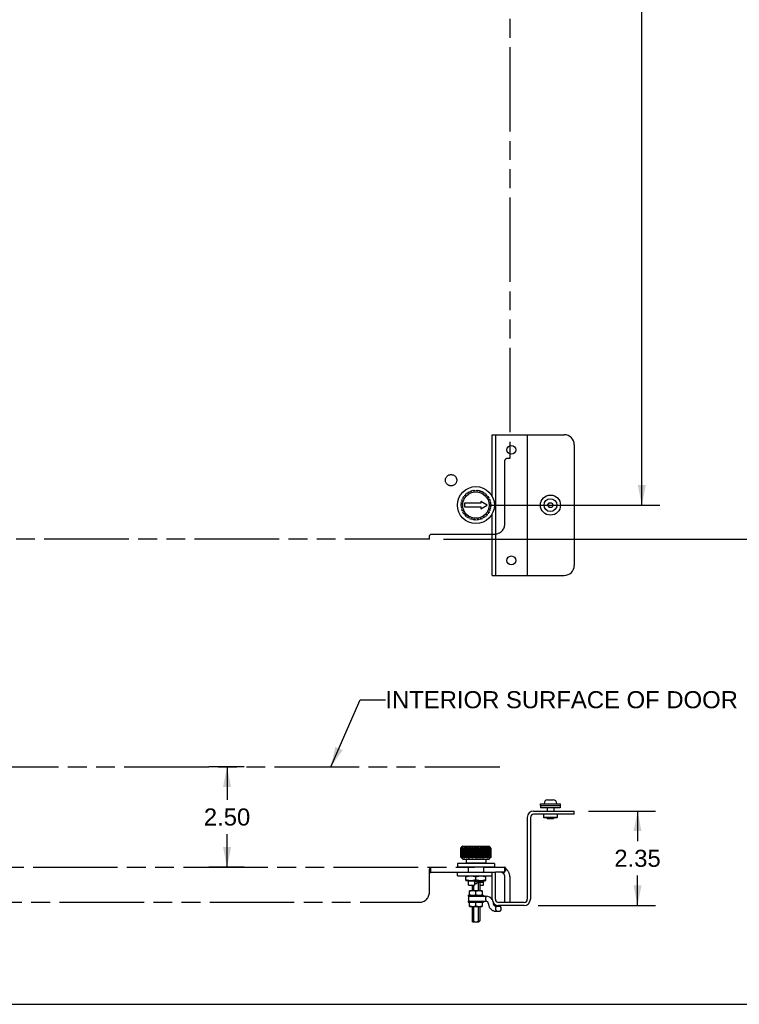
# Model space of a CAD drawing. Header units: inches. Extents: x 0 to 85, y 0 to 55.
# Tile 3 of 9: x 29.7 to 47.6, y 0 to 24.5. Entities that reach past the tile are written whole.
import ezdxf

# ---------------------------------------------------------------- set-up
doc = ezdxf.new("R2010")
doc.units = ezdxf.units.IN
doc.header["$LTSCALE"] = 4.675
doc.header["$MEASUREMENT"] = 0
doc.linetypes.add('PHANTOM', pattern=[0.8, 0.45, -0.05, 0.1, -0.05, 0.1, -0.05])
doc.layers.get('0').update_dxf_attribs({"linetype": 'CONTINUOUS'})
doc.layers.add('02___PRT_ALL_AXES', color=7, linetype='CONTINUOUS')
doc.layers.add('DEFAULT_3', color=7, linetype='PHANTOM')
doc.styles.get("Standard").update_dxf_attribs({"font": 'arial.ttf'})
doc.dimstyles.new('DIMSTYLE_1', dxfattribs={"dimtxt": 0.425, "dimasz": 0.5, "dimexe": 0.09, "dimexo": 0.07, "dimgap": 0.0425, "dimtad": 0, "dimtih": 1, "dimtoh": 1, "dimzin": 4, "dimdsep": 46, "dimtxsty": 'Standard', "dimblk": '_FILLED', "dimblk1": '_FILLED', "dimblk2": '_FILLED', "dimcen": 0.09, "dimazin": 1, "dimtfac": 1, "dimtofl": 0, "dimtmove": 0, "dimatfit": 3, "dimldrblk": '_FILLED', "dimfxl": 0, "dimtolj": 1, "dimtzin": 4, "dimarcsym": 0})
doc.dimstyles.get("Standard").update_dxf_attribs({"dimtxt": 0.425, "dimasz": 0.5, "dimexe": 0.09, "dimexo": 0.07, "dimgap": 0.09, "dimtad": 0, "dimtih": 1, "dimtoh": 1, "dimzin": 4, "dimdsep": 46, "dimtxsty": 'Standard', "dimblk": '_FILLED', "dimblk1": '_FILLED', "dimblk2": '_FILLED', "dimcen": 0.09, "dimazin": 1, "dimtp": 0.01, "dimtm": 0.01, "dimtfac": 1, "dimtofl": 0, "dimtmove": 0, "dimatfit": 3, "dimldrblk": '_FILLED', "dimfxl": 0, "dimtolj": 1, "dimtzin": 4, "dimarcsym": 0})

# ---------------------------------------------------------------- blocks, each defined once
blk = doc.blocks.new('_FILLED')
at = {"color": 0, "linetype": 'ByBlock'}
blk.add_solid([(0, 0), (-1, 0.2), (-1, -0.2)], dxfattribs=at)
blk = doc.blocks.new('*D1')
at = {"color": 2, "linetype": 'Continuous'}
for p, q in [((35.297, 5.907), (34.418, 5.907)), ((34.868, 5.907), (34.868, 5.085)), ((34.868, 3.412), (34.868, 4.235)), ((35.297, 3.412), (34.418, 3.412))]:
    blk.add_line(p, q, dxfattribs=at)
at = {"color": 2, "linetype": 'Continuous', "xscale": 0.5, "yscale": 0.5, "zscale": 0.5}
for p, rotation in [((34.868, 5.907), 90), ((34.868, 3.412), 270)]:
    blk.add_blockref('_FILLED', p, dxfattribs=dict(at, rotation=rotation))
at = {"color": 2, "linetype": 'Continuous', "insert": (34.868, 4.872), "char_height": 0.425, "width": 1.15493, "attachment_point": 2, "line_spacing_factor": 0.9}
blk.add_mtext('2.50', dxfattribs=at)
blk = doc.blocks.new('*D4')
at = {"color": 2, "linetype": 'Continuous'}
for p, q in [((40.255, 44.512), (46.787, 44.512)), ((46.787, 44.512), (48.916, 44.512)), ((48.466, 44.512), (48.466, 30.722)), ((48.466, 11.574), (48.466, 29.235)), ((40.255, 11.574), (46.787, 11.574)), ((46.787, 11.574), (48.916, 11.574))]:
    blk.add_line(p, q, dxfattribs=at)
at = {"color": 2, "linetype": 'Continuous', "xscale": 0.5, "yscale": 0.5, "zscale": 0.5}
for p, rotation in [((48.466, 44.512), 90), ((48.466, 11.574), 270)]:
    blk.add_blockref('_FILLED', p, dxfattribs=dict(at, rotation=rotation))
at = {"color": 2, "linetype": 'Continuous', "insert": (48.466, 30.51), "char_height": 0.425, "width": 3.35892, "attachment_point": 2, "line_spacing_factor": 0.9}
blk.add_mtext('SUB-PANEL\\PHEIGHT', dxfattribs=at)
blk = doc.blocks.new('*D5')
at = {"color": 2, "linetype": 'Continuous'}
for p, q in [((41.411, 43.668), (43.51, 43.668)), ((43.51, 43.668), (45.639, 43.668)), ((45.189, 43.668), (45.189, 28.468)), ((45.189, 12.418), (45.189, 26.98)), ((41.411, 12.418), (43.51, 12.418)), ((43.51, 12.418), (45.639, 12.418))]:
    blk.add_line(p, q, dxfattribs=at)
at = {"color": 2, "linetype": 'Continuous', "xscale": 0.5, "yscale": 0.5, "zscale": 0.5}
for p, rotation in [((45.189, 43.668), 90), ((45.189, 12.418), 270)]:
    blk.add_blockref('_FILLED', p, dxfattribs=dict(at, rotation=rotation))
at = {"color": 2, "linetype": 'Continuous', "insert": (45.189, 28.255), "char_height": 0.425, "width": 3.9198, "attachment_point": 2, "line_spacing_factor": 0.9}
blk.add_mtext('SUB-PANEL\\PHEIGHT - 1.75', dxfattribs=at)
blk = doc.blocks.new('*D6')
at = {"color": 2, "linetype": 'Continuous'}
for p, q in [((43.86, 4.807), (45.533, 4.807)), ((45.083, 4.807), (45.083, 4.057)), ((45.083, 2.457), (45.083, 3.207)), ((42.61, 2.457), (45.533, 2.457))]:
    blk.add_line(p, q, dxfattribs=at)
at = {"color": 2, "linetype": 'Continuous', "xscale": 0.5, "yscale": 0.5, "zscale": 0.5}
for p, rotation in [((45.083, 4.807), 90), ((45.083, 2.457), 270)]:
    blk.add_blockref('_FILLED', p, dxfattribs=dict(at, rotation=rotation))
at = {"color": 2, "linetype": 'Continuous', "insert": (45.083, 3.845), "char_height": 0.425, "width": 1.15493, "attachment_point": 2, "line_spacing_factor": 0.9}
blk.add_mtext('2.35', dxfattribs=at)

msp = doc.modelspace()

# ---------------------------------------------------------------- linework, layer by layer
at = {"color": 7, "linetype": 'Continuous'}
for p, q in [((41.468, 14.168), (41.546, 14.168)), ((41.468, 12.633), (41.468, 14.168)), ((40.874, 12.724), (40.88, 12.746)), ((40.88, 12.746), (40.907, 12.738)), ((40.907, 12.738), (40.918, 12.764)), ((40.918, 12.764), (40.944, 12.754)), ((40.946, 12.758), (40.958, 12.778)), ((40.958, 12.778), (40.962, 12.776)), ((40.982, 12.765), (40.999, 12.788)), ((40.999, 12.788), (41.022, 12.771)), ((41.022, 12.771), (41.04, 12.792)), ((41.04, 12.792), (41.044, 12.789)), ((41.061, 12.774), (41.082, 12.792)), ((41.082, 12.792), (41.101, 12.771)), ((41.101, 12.771), (41.124, 12.788)), ((41.124, 12.788), (41.127, 12.784)), ((41.141, 12.765), (41.165, 12.778)), ((41.165, 12.778), (41.179, 12.754)), ((41.179, 12.754), (41.205, 12.764)), ((41.205, 12.764), (41.207, 12.76)), ((41.216, 12.738), (41.243, 12.746)), ((41.243, 12.746), (41.251, 12.719)), ((40.701, 12.522), (40.726, 12.535)), ((40.715, 12.497), (40.701, 12.522)), ((40.715, 12.561), (40.719, 12.563)), ((40.724, 12.54), (40.715, 12.561)), ((40.733, 12.599), (40.76, 12.607)), ((40.741, 12.572), (40.733, 12.599)), ((40.756, 12.635), (40.76, 12.636)), ((40.759, 12.612), (40.756, 12.635)), ((40.782, 12.668), (40.81, 12.669)), ((40.783, 12.64), (40.782, 12.668)), ((40.81, 12.674), (40.812, 12.698)), ((40.812, 12.698), (40.816, 12.697)), ((40.84, 12.696), (40.844, 12.724)), ((40.844, 12.724), (40.872, 12.719)), ((41.341, 12.418), (41.181, 12.51)), ((41.181, 12.51), (41.181, 12.463)), ((41.251, 12.719), (41.278, 12.724)), ((41.278, 12.724), (41.279, 12.719)), ((41.283, 12.696), (41.311, 12.698)), ((41.311, 12.698), (41.313, 12.669)), ((41.313, 12.669), (41.341, 12.668)), ((41.339, 12.64), (41.367, 12.635)), ((41.341, 12.668), (41.341, 12.663)), ((41.367, 12.635), (41.363, 12.607)), ((41.363, 12.607), (41.39, 12.599)), ((41.382, 12.572), (41.408, 12.561)), ((41.39, 12.599), (41.388, 12.595)), ((41.408, 12.561), (41.397, 12.535)), ((41.397, 12.535), (41.422, 12.522)), ((41.408, 12.497), (41.431, 12.481)), ((41.422, 12.522), (41.419, 12.518)), ((40.687, 12.439), (40.708, 12.458)), ((40.706, 12.418), (40.687, 12.439)), ((40.687, 12.397), (40.706, 12.418)), ((40.704, 12.381), (40.687, 12.397)), ((40.692, 12.481), (40.696, 12.483)), ((40.705, 12.462), (40.692, 12.481)), ((40.692, 12.355), (40.708, 12.378)), ((40.715, 12.339), (40.692, 12.355)), ((40.701, 12.314), (40.703, 12.318)), ((40.722, 12.303), (40.701, 12.314)), ((40.715, 12.274), (40.726, 12.3)), ((40.741, 12.264), (40.715, 12.274)), ((41.181, 12.463), (40.781, 12.463)), ((40.781, 12.463), (40.781, 12.373)), ((40.781, 12.373), (41.181, 12.373)), ((41.181, 12.326), (41.341, 12.418)), ((41.181, 12.373), (41.181, 12.326)), ((41.382, 12.264), (41.39, 12.237)), ((41.422, 12.314), (41.397, 12.3)), ((41.397, 12.3), (41.408, 12.274)), ((41.408, 12.274), (41.404, 12.273)), ((41.408, 12.339), (41.422, 12.314)), ((41.431, 12.481), (41.415, 12.458)), ((41.415, 12.458), (41.436, 12.439)), ((41.436, 12.397), (41.415, 12.378)), ((41.415, 12.378), (41.431, 12.355)), ((41.417, 12.418), (41.436, 12.397)), ((41.431, 12.355), (41.427, 12.352)), ((41.436, 12.439), (41.433, 12.435)), ((42.845, 12.418), (42.881, 12.478)), ((42.845, 12.418), (42.881, 12.358)), ((42.881, 12.478), (42.951, 12.478)), ((42.951, 12.358), (42.881, 12.358)), ((42.951, 12.478), (42.987, 12.418)), ((42.987, 12.418), (42.951, 12.358)), ((40.733, 12.237), (40.734, 12.241)), ((40.756, 12.23), (40.733, 12.237)), ((40.756, 12.201), (40.76, 12.229)), ((40.783, 12.196), (40.756, 12.201)), ((40.782, 12.168), (40.782, 12.173)), ((40.805, 12.167), (40.782, 12.168)), ((40.812, 12.138), (40.81, 12.166)), ((40.84, 12.14), (40.812, 12.138)), ((40.844, 12.112), (40.844, 12.117)), ((40.867, 12.116), (40.844, 12.112)), ((40.88, 12.09), (40.872, 12.117)), ((40.907, 12.098), (40.88, 12.09)), ((40.918, 12.071), (40.916, 12.076)), ((40.94, 12.08), (40.918, 12.071)), ((40.958, 12.058), (40.944, 12.082)), ((40.982, 12.071), (40.958, 12.058)), ((40.999, 12.048), (40.996, 12.052)), ((41.018, 12.062), (40.999, 12.048)), ((41.04, 12.044), (41.022, 12.065)), ((41.061, 12.062), (41.04, 12.044)), ((41.082, 12.044), (41.079, 12.047)), ((41.098, 12.061), (41.082, 12.044)), ((41.124, 12.048), (41.101, 12.065)), ((41.141, 12.071), (41.124, 12.048)), ((41.165, 12.058), (41.161, 12.06)), ((41.179, 12.082), (41.165, 12.058)), ((41.205, 12.071), (41.179, 12.082)), ((41.216, 12.098), (41.205, 12.071)), ((41.243, 12.09), (41.238, 12.091)), ((41.251, 12.117), (41.243, 12.09)), ((41.278, 12.112), (41.251, 12.117)), ((41.283, 12.14), (41.278, 12.112)), ((41.311, 12.138), (41.307, 12.139)), ((41.313, 12.166), (41.311, 12.138)), ((41.341, 12.168), (41.313, 12.166)), ((41.339, 12.196), (41.341, 12.168)), ((41.39, 12.237), (41.363, 12.229)), ((41.363, 12.229), (41.367, 12.201)), ((41.367, 12.201), (41.363, 12.2)), ((41.468, 10.668), (41.468, 12.202)), ((41.468, 10.668), (41.546, 10.668)), ((42.846, 5.083), (42.845, 5.083)), ((42.846, 5.083), (42.986, 5.083)), ((42.987, 5.083), (42.986, 5.083)), ((43.51, 4.729), (42.498, 4.729)), ((42.831, 4.885), (42.831, 4.807)), ((43.001, 4.885), (43.001, 4.807)), ((43.51, 4.729), (43.51, 4.807)), ((42.418, 4.649), (42.418, 2.615)), ((43.086, 4.649), (42.746, 4.649)), ((42.756, 4.639), (42.746, 4.649)), ((43.076, 4.639), (42.756, 4.639)), ((42.831, 4.639), (42.836, 4.613)), ((42.996, 4.613), (42.836, 4.613)), ((43, 4.639), (42.996, 4.613)), ((43.076, 4.639), (43.086, 4.649)), ((40.733, 3.932), (40.706, 3.905)), ((40.733, 3.932), (41.389, 3.932)), ((41.389, 3.932), (41.417, 3.905)), ((40.704, 3.902), (40.687, 3.885)), ((40.687, 3.659), (40.687, 3.885)), ((40.69, 3.889), (40.706, 3.905)), ((40.692, 3.659), (40.692, 3.885)), ((40.694, 3.889), (40.708, 3.905)), ((40.722, 3.902), (40.701, 3.885)), ((40.701, 3.885), (40.703, 3.889)), ((40.701, 3.659), (40.701, 3.885)), ((40.715, 3.659), (40.715, 3.885)), ((40.717, 3.889), (40.726, 3.905)), ((40.756, 3.902), (40.733, 3.885)), ((40.733, 3.885), (40.734, 3.889)), ((40.733, 3.659), (40.733, 3.885)), ((40.756, 3.885), (40.76, 3.905)), ((40.756, 3.885), (40.756, 3.885)), ((40.756, 3.659), (40.756, 3.885)), ((40.805, 3.902), (40.782, 3.885)), ((40.782, 3.885), (40.782, 3.889)), ((40.782, 3.659), (40.782, 3.885)), ((40.812, 3.885), (40.81, 3.905)), ((40.81, 3.64), (40.81, 3.905)), ((40.812, 3.659), (40.812, 3.885)), ((40.84, 3.64), (40.84, 3.905)), ((40.867, 3.902), (40.844, 3.885)), ((40.844, 3.885), (40.844, 3.889)), ((40.844, 3.659), (40.844, 3.885)), ((40.872, 3.64), (40.872, 3.905)), ((40.88, 3.659), (40.88, 3.885)), ((40.907, 3.64), (40.907, 3.905)), ((40.918, 3.885), (40.916, 3.889)), ((40.94, 3.902), (40.918, 3.885)), ((40.918, 3.659), (40.918, 3.885)), ((40.944, 3.64), (40.944, 3.905)), ((40.958, 3.659), (40.958, 3.885)), ((40.982, 3.64), (40.982, 3.905)), ((40.999, 3.885), (40.996, 3.889)), ((41.018, 3.902), (40.999, 3.885)), ((40.999, 3.659), (40.999, 3.885)), ((41.022, 3.64), (41.022, 3.905)), ((41.04, 3.659), (41.04, 3.885)), ((41.061, 3.64), (41.061, 3.905)), ((41.082, 3.885), (41.079, 3.889)), ((41.098, 3.902), (41.082, 3.885)), ((41.082, 3.659), (41.082, 3.885)), ((41.101, 3.64), (41.101, 3.905)), ((41.124, 3.659), (41.124, 3.885)), ((41.141, 3.64), (41.141, 3.905)), ((41.165, 3.885), (41.161, 3.889)), ((41.165, 3.659), (41.165, 3.885)), ((41.179, 3.905), (41.179, 3.64)), ((41.205, 3.885), (41.205, 3.659)), ((41.216, 3.905), (41.216, 3.64)), ((41.243, 3.885), (41.238, 3.889)), ((41.243, 3.885), (41.243, 3.659)), ((41.251, 3.905), (41.251, 3.64)), ((41.278, 3.885), (41.278, 3.659)), ((41.283, 3.905), (41.283, 3.64)), ((41.311, 3.885), (41.307, 3.889)), ((41.313, 3.905), (41.311, 3.885)), ((41.311, 3.885), (41.311, 3.659)), ((41.313, 3.905), (41.313, 3.64)), ((41.339, 3.905), (41.341, 3.885)), ((41.341, 3.885), (41.341, 3.659)), ((41.363, 3.905), (41.363, 3.905)), ((41.367, 3.885), (41.363, 3.889)), ((41.367, 3.885), (41.367, 3.659)), ((41.382, 3.905), (41.382, 3.905)), ((41.39, 3.885), (41.39, 3.659)), ((41.399, 3.902), (41.408, 3.885)), ((41.408, 3.885), (41.404, 3.889)), ((41.408, 3.885), (41.408, 3.659)), ((41.41, 3.902), (41.422, 3.885)), ((41.418, 3.902), (41.431, 3.885)), ((41.422, 3.885), (41.422, 3.659)), ((41.426, 3.895), (41.436, 3.885)), ((41.431, 3.885), (41.427, 3.889)), ((41.431, 3.885), (41.431, 3.659)), ((41.436, 3.885), (41.436, 3.659)), ((40.687, 3.659), (40.69, 3.656)), ((40.696, 3.65), (40.687, 3.659)), ((40.705, 3.643), (40.692, 3.659)), ((40.701, 3.659), (40.705, 3.656)), ((40.712, 3.643), (40.701, 3.659)), ((40.733, 3.612), (40.706, 3.64)), ((40.724, 3.643), (40.715, 3.659)), ((40.733, 3.659), (40.738, 3.656)), ((40.733, 3.612), (41.389, 3.612)), ((40.741, 3.64), (40.741, 3.64)), ((40.76, 3.64), (40.76, 3.64)), ((40.782, 3.659), (40.786, 3.656)), ((40.783, 3.64), (40.782, 3.659)), ((40.81, 3.64), (40.812, 3.659)), ((40.815, 3.612), (40.815, 3.507)), ((41.308, 3.507), (40.815, 3.507)), ((40.844, 3.659), (40.849, 3.656)), ((40.874, 3.505), (40.874, 3.507)), ((40.918, 3.659), (40.922, 3.656)), ((40.999, 3.659), (41.002, 3.656)), ((41.082, 3.659), (41.086, 3.656)), ((41.165, 3.659), (41.167, 3.656)), ((41.22, 3.643), (41.243, 3.659)), ((41.243, 3.659), (41.244, 3.656)), ((41.249, 3.507), (41.249, 3.505)), ((41.288, 3.643), (41.311, 3.659)), ((41.308, 3.612), (41.308, 3.507)), ((41.311, 3.659), (41.312, 3.656)), ((41.341, 3.659), (41.339, 3.64)), ((41.344, 3.643), (41.367, 3.659)), ((41.367, 3.659), (41.366, 3.656)), ((41.386, 3.643), (41.408, 3.659)), ((41.389, 3.612), (41.417, 3.64)), ((41.39, 3.659), (41.39, 3.659)), ((41.408, 3.659), (41.406, 3.656)), ((41.419, 3.656), (41.408, 3.64)), ((41.412, 3.643), (41.431, 3.659)), ((41.433, 3.656), (41.417, 3.64)), ((41.431, 3.659), (41.428, 3.656)), ((41.311, 3.189), (40.811, 3.189)), ((40.811, 3.08), (40.811, 3.189)), ((40.874, 3.287), (40.874, 3.412)), ((40.874, 3.189), (40.874, 3.194)), ((41.249, 3.412), (41.249, 3.287)), ((41.249, 3.194), (41.249, 3.189)), ((41.311, 3.08), (41.311, 3.189)), ((41.468, 3.287), (41.546, 3.287)), ((41.468, 2.615), (41.468, 3.287)), ((40.811, 3.08), (41.311, 3.08)), ((40.874, 3.063), (40.874, 3.08)), ((41.045, 3.063), (40.874, 3.063)), ((40.876, 3.056), (40.875, 3.06)), ((40.877, 3.033), (40.877, 3.035)), ((40.877, 2.965), (40.877, 3.033)), ((40.877, 2.965), (41.026, 2.965)), ((40.968, 2.965), (40.968, 2.823)), ((40.998, 2.965), (40.998, 2.823)), ((41.026, 3.032), (41.026, 2.965)), ((41.059, 3.063), (41.061, 3.063)), ((41.061, 3.102), (41.061, 3.166)), ((41.064, 3), (41.061, 3)), ((41.249, 3.063), (41.078, 3.063)), ((41.24, 3.032), (41.12, 3.032)), ((41.125, 2.823), (41.125, 3.032)), ((41.155, 3.032), (41.155, 2.823)), ((41.155, 2.965), (41.246, 2.965)), ((41.161, 3.032), (41.161, 2.965)), ((41.246, 2.965), (41.246, 3.033)), ((41.247, 3.057), (41.247, 3.054)), ((41.249, 3.08), (41.249, 3.063)), ((40.871, 2.713), (41.252, 2.713)), ((40.871, 2.713), (40.871, 2.691)), ((41.217, 2.823), (40.905, 2.823)), ((40.905, 2.713), (40.905, 2.823)), ((41.061, 2.727), (41.061, 2.809)), ((41.217, 2.823), (41.217, 2.713)), ((41.252, 2.713), (41.252, 2.691)), ((40.871, 2.691), (41.31, 2.691)), ((40.871, 2.566), (41.31, 2.566)), ((40.871, 2.566), (40.871, 2.544)), ((40.871, 2.544), (41.252, 2.544)), ((40.873, 2.66), (40.873, 2.597)), ((40.905, 2.434), (40.905, 2.544)), ((41.061, 2.448), (41.061, 2.53)), ((41.217, 2.544), (41.217, 2.434)), ((41.252, 2.566), (41.252, 2.544)), ((41.31, 2.679), (41.31, 2.677)), ((41.31, 2.597), (41.31, 2.66)), ((41.501, 2.485), (41.5, 2.491)), ((41.503, 2.479), (41.501, 2.485)), ((41.506, 2.474), (41.503, 2.479)), ((41.509, 2.469), (41.506, 2.474)), ((42.26, 2.457), (41.626, 2.457)), ((40.905, 2.434), (41.217, 2.434)), ((40.968, 2.434), (40.968, 2.073)), ((40.998, 2.434), (40.998, 2.073)), ((41.125, 2.073), (41.125, 2.434)), ((41.155, 2.434), (41.155, 2.073)), ((41.561, 2.441), (41.555, 2.441)), ((41.561, 2.441), (41.655, 2.441)), ((41.561, 2.347), (41.561, 2.41)), ((41.561, 2.347), (41.561, 2.341)), ((41.561, 2.341), (41.562, 2.336)), ((41.561, 2.316), (41.655, 2.316)), ((41.562, 2.336), (41.562, 2.33)), ((41.562, 2.33), (41.562, 2.325)), ((41.686, 2.347), (41.686, 2.41)), ((40.998, 2.073), (40.968, 2.073)), ((40.996, 2.045), (40.968, 2.073)), ((41.126, 2.045), (40.996, 2.045)), ((41.125, 2.073), (41.155, 2.073)), ((41.155, 2.073), (41.126, 2.045)), ((0, 0), (85, 0))]:
    msp.add_line(p, q, dxfattribs=at)
at = {"color": 3, "linetype": 'Continuous'}
for p, q in [((41.546, 14.168), (43.26, 14.168)), ((41.546, 14.168), (41.546, 10.668)), ((42.34, 14.168), (42.34, 10.668)), ((43.51, 13.918), (43.51, 10.918)), ((41.546, 10.668), (43.26, 10.668)), ((42.498, 4.807), (43.51, 4.807)), ((42.34, 4.649), (42.34, 2.615)), ((41.546, 2.615), (41.546, 3.287)), ((42.26, 2.535), (41.626, 2.535))]:
    msp.add_line(p, q, dxfattribs=at)
at = {"color": 7, "linetype": 'Continuous'}
for points in [[(40.687, 3.885), (40.687, 3.885), (40.69, 3.889)], [(40.715, 3.905), (40.715, 3.905), (40.711, 3.902), (40.703, 3.895), (40.692, 3.885)], [(40.692, 3.885), (40.692, 3.885), (40.694, 3.889)], [(40.706, 3.905), (40.706, 3.905), (40.703, 3.902), (40.696, 3.895)], [(40.741, 3.905), (40.741, 3.905), (40.737, 3.902), (40.728, 3.895), (40.715, 3.885)], [(40.715, 3.885), (40.715, 3.885), (40.717, 3.889)], [(40.783, 3.905), (40.783, 3.905), (40.779, 3.902), (40.769, 3.895), (40.756, 3.885)], [(40.84, 3.905), (40.84, 3.905), (40.835, 3.902), (40.826, 3.895), (40.812, 3.885)], [(40.88, 3.885), (40.88, 3.885), (40.879, 3.889), (40.872, 3.905)], [(40.907, 3.905), (40.907, 3.905), (40.903, 3.902), (40.894, 3.895), (40.88, 3.885)], [(40.958, 3.885), (40.958, 3.885), (40.955, 3.889), (40.944, 3.905)], [(40.982, 3.905), (40.982, 3.905), (40.978, 3.902), (40.97, 3.895), (40.958, 3.885)], [(41.04, 3.885), (41.04, 3.885), (41.037, 3.889), (41.022, 3.905)], [(41.061, 3.905), (41.061, 3.905), (41.058, 3.902), (41.051, 3.895), (41.04, 3.885)], [(41.124, 3.885), (41.124, 3.885), (41.12, 3.889), (41.113, 3.895), (41.101, 3.905)], [(41.141, 3.905), (41.14, 3.905), (41.138, 3.902), (41.124, 3.885)], [(41.179, 3.905), (41.179, 3.905), (41.177, 3.902), (41.165, 3.885)], [(41.205, 3.885), (41.205, 3.885), (41.201, 3.889), (41.192, 3.895), (41.179, 3.905)], [(41.216, 3.905), (41.216, 3.905), (41.214, 3.902), (41.205, 3.885)], [(41.251, 3.905), (41.251, 3.905), (41.249, 3.902), (41.243, 3.885)], [(41.278, 3.885), (41.278, 3.885), (41.274, 3.889), (41.265, 3.895), (41.251, 3.905)], [(41.283, 3.905), (41.283, 3.905), (41.278, 3.885)], [(41.341, 3.885), (41.341, 3.885), (41.336, 3.889), (41.327, 3.895), (41.313, 3.905)], [(41.39, 3.885), (41.39, 3.885), (41.385, 3.889), (41.376, 3.895), (41.363, 3.905)], [(41.363, 3.905), (41.365, 3.895), (41.367, 3.885)], [(41.382, 3.905), (41.386, 3.895), (41.39, 3.885)], [(41.397, 3.905), (41.397, 3.905), (41.399, 3.902)], [(41.422, 3.885), (41.422, 3.885), (41.418, 3.889), (41.409, 3.895), (41.397, 3.905)], [(41.408, 3.905), (41.408, 3.905), (41.41, 3.902)], [(41.415, 3.905), (41.415, 3.905), (41.418, 3.902)], [(41.436, 3.885), (41.436, 3.885), (41.432, 3.889), (41.425, 3.895), (41.415, 3.905)], [(41.417, 3.905), (41.417, 3.905), (41.42, 3.902), (41.426, 3.895)], [(40.692, 3.659), (40.692, 3.659), (40.696, 3.656), (40.703, 3.65), (40.715, 3.64)], [(40.706, 3.64), (40.706, 3.64), (40.703, 3.643), (40.696, 3.65)], [(40.708, 3.64), (40.708, 3.64), (40.705, 3.643)], [(40.715, 3.64), (40.715, 3.64), (40.712, 3.643)], [(40.715, 3.659), (40.715, 3.659), (40.719, 3.656), (40.728, 3.65), (40.741, 3.64)], [(40.726, 3.64), (40.726, 3.64), (40.724, 3.643)], [(40.741, 3.64), (40.737, 3.65), (40.733, 3.659)], [(40.76, 3.64), (40.758, 3.65), (40.756, 3.659)], [(40.756, 3.659), (40.756, 3.659), (40.76, 3.656), (40.769, 3.65), (40.783, 3.64)], [(40.812, 3.659), (40.812, 3.659), (40.816, 3.656), (40.826, 3.65), (40.84, 3.64)], [(40.84, 3.64), (40.84, 3.64), (40.84, 3.643), (40.844, 3.659)], [(40.872, 3.64), (40.872, 3.64), (40.874, 3.643), (40.88, 3.659)], [(40.88, 3.659), (40.88, 3.659), (40.885, 3.656), (40.894, 3.65), (40.907, 3.64)], [(40.907, 3.64), (40.907, 3.64), (40.909, 3.643), (40.918, 3.659)], [(40.944, 3.64), (40.944, 3.64), (40.946, 3.643), (40.958, 3.659)], [(40.958, 3.659), (40.958, 3.659), (40.962, 3.656), (40.97, 3.65), (40.982, 3.64)], [(40.982, 3.64), (40.982, 3.64), (40.985, 3.643), (40.999, 3.659)], [(41.022, 3.64), (41.022, 3.64), (41.025, 3.643), (41.031, 3.65), (41.04, 3.659)], [(41.04, 3.659), (41.04, 3.659), (41.044, 3.656), (41.051, 3.65), (41.061, 3.64)], [(41.061, 3.64), (41.061, 3.64), (41.065, 3.643), (41.072, 3.65), (41.082, 3.659)], [(41.101, 3.64), (41.101, 3.64), (41.105, 3.643), (41.113, 3.65), (41.124, 3.659)], [(41.124, 3.659), (41.124, 3.659), (41.127, 3.656), (41.141, 3.64)], [(41.141, 3.64), (41.141, 3.64), (41.145, 3.643), (41.153, 3.65), (41.165, 3.659)], [(41.179, 3.64), (41.179, 3.64), (41.183, 3.643), (41.192, 3.65), (41.205, 3.659)], [(41.205, 3.659), (41.205, 3.659), (41.207, 3.656), (41.216, 3.64)], [(41.251, 3.64), (41.251, 3.64), (41.255, 3.643), (41.265, 3.65), (41.278, 3.659)], [(41.278, 3.659), (41.278, 3.659), (41.283, 3.64)], [(41.313, 3.64), (41.313, 3.64), (41.318, 3.643), (41.327, 3.65), (41.341, 3.659)], [(41.363, 3.64), (41.363, 3.64), (41.367, 3.643), (41.376, 3.65), (41.39, 3.659)], [(41.39, 3.659), (41.386, 3.65), (41.382, 3.64)], [(41.397, 3.64), (41.397, 3.64), (41.401, 3.643), (41.409, 3.65), (41.422, 3.659)], [(41.415, 3.64), (41.415, 3.64), (41.418, 3.643), (41.425, 3.65), (41.436, 3.659)], [(41.422, 3.659), (41.422, 3.659), (41.419, 3.656)], [(41.436, 3.659), (41.436, 3.659), (41.433, 3.656)], [(40.935, 3.189), (40.933, 3.189), (40.929, 3.188), (40.925, 3.188), (40.922, 3.188), (40.918, 3.188), (40.914, 3.188), (40.91, 3.188), (40.907, 3.187), (40.903, 3.187), (40.899, 3.186), (40.895, 3.186), (40.891, 3.185), (40.888, 3.185), (40.884, 3.184), (40.88, 3.184), (40.876, 3.183), (40.873, 3.182), (40.869, 3.182), (40.865, 3.181), (40.861, 3.18), (40.857, 3.179), (40.854, 3.178), (40.85, 3.177), (40.846, 3.176), (40.842, 3.175), (40.838, 3.174), (40.834, 3.173), (40.831, 3.172), (40.827, 3.171), (40.823, 3.17), (40.819, 3.169), (40.815, 3.168), (40.811, 3.166)], [(41.061, 3.166), (41.059, 3.167), (41.056, 3.168), (41.051, 3.17), (41.046, 3.171), (41.042, 3.172), (41.037, 3.174), (41.033, 3.175), (41.028, 3.176), (41.024, 3.177), (41.019, 3.178), (41.015, 3.179), (41.011, 3.18), (41.006, 3.181), (41.002, 3.182), (40.998, 3.183), (40.994, 3.184), (40.989, 3.184), (40.985, 3.185), (40.981, 3.186), (40.977, 3.186), (40.973, 3.187), (40.969, 3.187), (40.965, 3.187), (40.961, 3.188), (40.957, 3.188), (40.952, 3.188), (40.948, 3.188), (40.944, 3.188), (40.94, 3.189), (40.936, 3.189)], [(41.19, 3.189), (41.185, 3.189), (41.183, 3.189), (41.179, 3.188), (41.175, 3.188), (41.172, 3.188), (41.168, 3.188), (41.164, 3.188), (41.16, 3.188), (41.157, 3.187), (41.153, 3.187), (41.149, 3.186), (41.145, 3.186), (41.141, 3.185), (41.138, 3.185), (41.134, 3.184), (41.13, 3.184), (41.126, 3.183), (41.123, 3.182), (41.119, 3.182), (41.115, 3.181), (41.111, 3.18), (41.107, 3.179), (41.104, 3.178), (41.1, 3.177), (41.096, 3.176), (41.092, 3.175), (41.088, 3.174), (41.084, 3.173), (41.081, 3.172), (41.077, 3.171), (41.073, 3.17), (41.069, 3.169), (41.065, 3.168), (41.061, 3.166)], [(41.311, 3.166), (41.309, 3.167), (41.306, 3.168), (41.301, 3.17), (41.296, 3.171), (41.292, 3.172), (41.287, 3.174), (41.283, 3.175), (41.278, 3.176), (41.274, 3.177), (41.269, 3.178), (41.265, 3.179), (41.261, 3.18), (41.256, 3.181), (41.252, 3.182), (41.248, 3.183), (41.244, 3.184), (41.239, 3.184), (41.235, 3.185), (41.231, 3.186), (41.227, 3.186), (41.223, 3.187), (41.219, 3.187), (41.215, 3.187), (41.211, 3.188), (41.207, 3.188), (41.202, 3.188), (41.198, 3.188), (41.194, 3.188), (41.19, 3.189)], [(40.811, 3.102), (40.814, 3.101), (40.817, 3.1), (40.822, 3.099), (40.827, 3.097), (40.831, 3.096), (40.836, 3.094), (40.84, 3.093), (40.845, 3.092), (40.849, 3.091), (40.853, 3.09), (40.858, 3.089), (40.862, 3.088), (40.866, 3.087), (40.871, 3.086), (40.875, 3.085), (40.879, 3.085), (40.883, 3.084), (40.888, 3.083), (40.892, 3.083), (40.896, 3.082), (40.9, 3.082), (40.904, 3.081), (40.908, 3.081), (40.912, 3.08), (40.916, 3.08), (40.92, 3.08), (40.924, 3.08), (40.928, 3.08), (40.932, 3.08)], [(40.875, 3.06), (40.875, 3.062), (40.875, 3.063)], [(40.877, 3.035), (40.877, 3.037), (40.877, 3.039), (40.877, 3.041), (40.877, 3.044), (40.877, 3.046), (40.877, 3.047), (40.876, 3.048), (40.876, 3.05), (40.876, 3.052), (40.876, 3.054), (40.876, 3.056)], [(40.932, 3.08), (40.938, 3.08), (40.94, 3.08), (40.943, 3.08), (40.947, 3.08), (40.951, 3.08), (40.955, 3.08), (40.959, 3.08), (40.962, 3.081), (40.966, 3.081), (40.97, 3.081), (40.974, 3.082), (40.978, 3.082), (40.981, 3.083), (40.985, 3.083), (40.989, 3.084), (40.993, 3.084), (40.996, 3.085), (41, 3.086), (41.004, 3.086), (41.008, 3.087), (41.012, 3.088), (41.015, 3.089), (41.019, 3.09), (41.023, 3.091), (41.027, 3.092), (41.031, 3.093), (41.035, 3.094), (41.038, 3.095), (41.042, 3.096), (41.046, 3.097), (41.05, 3.098), (41.054, 3.099), (41.058, 3.101), (41.061, 3.102)], [(41.061, 3.102), (41.064, 3.101), (41.067, 3.1), (41.072, 3.099), (41.077, 3.097), (41.081, 3.096), (41.086, 3.094), (41.09, 3.093), (41.095, 3.092), (41.099, 3.091), (41.103, 3.09), (41.108, 3.089), (41.112, 3.088), (41.116, 3.087), (41.121, 3.086), (41.125, 3.085), (41.129, 3.085), (41.133, 3.084), (41.138, 3.083), (41.142, 3.083), (41.146, 3.082), (41.15, 3.082), (41.154, 3.081), (41.158, 3.081), (41.162, 3.08), (41.166, 3.08), (41.17, 3.08), (41.174, 3.08), (41.178, 3.08), (41.182, 3.08)], [(41.182, 3.08), (41.188, 3.08), (41.19, 3.08), (41.193, 3.08), (41.197, 3.08), (41.201, 3.08), (41.205, 3.08), (41.209, 3.08), (41.212, 3.081), (41.216, 3.081), (41.22, 3.081), (41.224, 3.082), (41.228, 3.082), (41.231, 3.083), (41.235, 3.083), (41.239, 3.084), (41.243, 3.084), (41.246, 3.085), (41.25, 3.086), (41.254, 3.086), (41.258, 3.087), (41.262, 3.088), (41.265, 3.089), (41.269, 3.09), (41.273, 3.091), (41.277, 3.092), (41.281, 3.093), (41.285, 3.094), (41.288, 3.095), (41.292, 3.096), (41.296, 3.097), (41.3, 3.098), (41.304, 3.099), (41.308, 3.101), (41.311, 3.102)], [(41.246, 3.047), (41.246, 3.046), (41.246, 3.045), (41.246, 3.043), (41.246, 3.042), (41.245, 3.04), (41.245, 3.039), (41.245, 3.038), (41.244, 3.037), (41.244, 3.036), (41.244, 3.035), (41.243, 3.034), (41.243, 3.033), (41.242, 3.033), (41.242, 3.033), (41.242, 3.032), (41.241, 3.032), (41.24, 3.032), (41.24, 3.032)], [(41.247, 3.054), (41.247, 3.052), (41.247, 3.05), (41.246, 3.047)], [(41.246, 3.033), (41.246, 3.035), (41.246, 3.037), (41.246, 3.039), (41.246, 3.041), (41.246, 3.044), (41.246, 3.046), (41.246, 3.047)], [(41.248, 3.063), (41.248, 3.062), (41.248, 3.06), (41.247, 3.057)], [(40.983, 2.823), (40.981, 2.823), (40.978, 2.823), (40.975, 2.823), (40.972, 2.823), (40.969, 2.823), (40.966, 2.822), (40.963, 2.822), (40.96, 2.822), (40.957, 2.821), (40.954, 2.821), (40.951, 2.821), (40.948, 2.82), (40.945, 2.819), (40.942, 2.819), (40.939, 2.818), (40.936, 2.818), (40.933, 2.817), (40.93, 2.816), (40.927, 2.815), (40.924, 2.815), (40.921, 2.814), (40.918, 2.813), (40.915, 2.812), (40.912, 2.811), (40.908, 2.81), (40.905, 2.809)], [(40.905, 2.727), (40.907, 2.727), (40.909, 2.726), (40.913, 2.725), (40.917, 2.723), (40.92, 2.722), (40.924, 2.721), (40.927, 2.721), (40.931, 2.72), (40.934, 2.719), (40.938, 2.718), (40.941, 2.717), (40.944, 2.717), (40.948, 2.716), (40.951, 2.716), (40.954, 2.715), (40.958, 2.715), (40.961, 2.714), (40.964, 2.714), (40.967, 2.714), (40.971, 2.713), (40.974, 2.713), (40.977, 2.713), (40.98, 2.713), (40.983, 2.713)], [(41.061, 2.809), (41.06, 2.81), (41.058, 2.81), (41.054, 2.811), (41.05, 2.813), (41.047, 2.814), (41.043, 2.815), (41.04, 2.816), (41.036, 2.816), (41.033, 2.817), (41.029, 2.818), (41.026, 2.819), (41.022, 2.819), (41.019, 2.82), (41.016, 2.821), (41.012, 2.821), (41.009, 2.821), (41.006, 2.822), (41.003, 2.822), (40.999, 2.822), (40.996, 2.823), (40.993, 2.823), (40.99, 2.823), (40.987, 2.823), (40.983, 2.823)], [(40.983, 2.713), (40.986, 2.713), (40.989, 2.713), (40.992, 2.713), (40.995, 2.713), (40.998, 2.714), (41.001, 2.714), (41.004, 2.714), (41.007, 2.714), (41.01, 2.715), (41.013, 2.715), (41.016, 2.716), (41.019, 2.716), (41.022, 2.717), (41.025, 2.717), (41.028, 2.718), (41.031, 2.719), (41.034, 2.719), (41.037, 2.72), (41.04, 2.721), (41.043, 2.721), (41.046, 2.722), (41.049, 2.723), (41.052, 2.724), (41.055, 2.725), (41.058, 2.726), (41.061, 2.727)], [(41.139, 2.823), (41.137, 2.823), (41.134, 2.823), (41.131, 2.823), (41.128, 2.823), (41.125, 2.823), (41.122, 2.822), (41.119, 2.822), (41.116, 2.822), (41.113, 2.821), (41.11, 2.821), (41.107, 2.821), (41.104, 2.82), (41.101, 2.819), (41.098, 2.819), (41.095, 2.818), (41.092, 2.818), (41.089, 2.817), (41.086, 2.816), (41.083, 2.815), (41.08, 2.815), (41.077, 2.814), (41.074, 2.813), (41.071, 2.812), (41.068, 2.811), (41.064, 2.81), (41.061, 2.809)], [(41.061, 2.727), (41.063, 2.727), (41.065, 2.726), (41.069, 2.725), (41.073, 2.723), (41.076, 2.722), (41.08, 2.721), (41.083, 2.721), (41.087, 2.72), (41.09, 2.719), (41.094, 2.718), (41.097, 2.717), (41.1, 2.717), (41.104, 2.716), (41.107, 2.716), (41.11, 2.715), (41.114, 2.715), (41.117, 2.714), (41.12, 2.714), (41.123, 2.714), (41.127, 2.713), (41.13, 2.713), (41.133, 2.713), (41.136, 2.713), (41.139, 2.713)], [(41.217, 2.809), (41.216, 2.81), (41.214, 2.81), (41.21, 2.811), (41.206, 2.813), (41.203, 2.814), (41.199, 2.815), (41.196, 2.816), (41.192, 2.816), (41.189, 2.817), (41.185, 2.818), (41.182, 2.819), (41.178, 2.819), (41.175, 2.82), (41.172, 2.821), (41.168, 2.821), (41.165, 2.821), (41.162, 2.822), (41.159, 2.822), (41.155, 2.822), (41.152, 2.823), (41.149, 2.823), (41.146, 2.823), (41.143, 2.823), (41.139, 2.823)], [(41.139, 2.713), (41.142, 2.713), (41.145, 2.713), (41.148, 2.713), (41.151, 2.713), (41.154, 2.714), (41.157, 2.714), (41.16, 2.714), (41.163, 2.714), (41.166, 2.715), (41.169, 2.715), (41.172, 2.716), (41.175, 2.716), (41.178, 2.717), (41.181, 2.717), (41.184, 2.718), (41.187, 2.719), (41.19, 2.719), (41.193, 2.72), (41.196, 2.721), (41.199, 2.721), (41.202, 2.722), (41.205, 2.723), (41.208, 2.724), (41.211, 2.725), (41.214, 2.726), (41.217, 2.727)], [(40.983, 2.544), (40.981, 2.544), (40.978, 2.544), (40.975, 2.544), (40.972, 2.544), (40.969, 2.544), (40.966, 2.543), (40.963, 2.543), (40.96, 2.543), (40.957, 2.542), (40.954, 2.542), (40.951, 2.542), (40.948, 2.541), (40.945, 2.54), (40.942, 2.54), (40.939, 2.539), (40.936, 2.539), (40.933, 2.538), (40.93, 2.537), (40.927, 2.536), (40.924, 2.536), (40.921, 2.535), (40.918, 2.534), (40.915, 2.533), (40.912, 2.532), (40.908, 2.531), (40.905, 2.53)], [(41.061, 2.53), (41.06, 2.531), (41.058, 2.531), (41.054, 2.532), (41.05, 2.534), (41.047, 2.535), (41.043, 2.536), (41.04, 2.537), (41.036, 2.537), (41.033, 2.538), (41.029, 2.539), (41.026, 2.54), (41.022, 2.54), (41.019, 2.541), (41.016, 2.542), (41.012, 2.542), (41.009, 2.542), (41.006, 2.543), (41.003, 2.543), (40.999, 2.543), (40.996, 2.544), (40.993, 2.544), (40.99, 2.544), (40.987, 2.544), (40.983, 2.544)], [(41.139, 2.544), (41.137, 2.544), (41.134, 2.544), (41.131, 2.544), (41.128, 2.544), (41.125, 2.544), (41.122, 2.543), (41.119, 2.543), (41.116, 2.543), (41.113, 2.542), (41.11, 2.542), (41.107, 2.542), (41.104, 2.541), (41.101, 2.54), (41.098, 2.54), (41.095, 2.539), (41.092, 2.539), (41.089, 2.538), (41.086, 2.537), (41.083, 2.536), (41.08, 2.536), (41.077, 2.535), (41.074, 2.534), (41.071, 2.533), (41.068, 2.532), (41.064, 2.531), (41.061, 2.53)], [(41.217, 2.53), (41.216, 2.531), (41.214, 2.531), (41.21, 2.532), (41.206, 2.534), (41.203, 2.535), (41.199, 2.536), (41.196, 2.537), (41.192, 2.537), (41.189, 2.538), (41.185, 2.539), (41.182, 2.54), (41.178, 2.54), (41.175, 2.541), (41.172, 2.542), (41.168, 2.542), (41.165, 2.542), (41.162, 2.543), (41.159, 2.543), (41.155, 2.543), (41.152, 2.544), (41.149, 2.544), (41.146, 2.544), (41.143, 2.544), (41.139, 2.544)], [(41.31, 2.583), (41.309, 2.581), (41.309, 2.579), (41.309, 2.578), (41.309, 2.576), (41.309, 2.575), (41.309, 2.575), (41.308, 2.574), (41.308, 2.574), (41.308, 2.574), (41.308, 2.573), (41.308, 2.573), (41.308, 2.572), (41.308, 2.572), (41.308, 2.571), (41.307, 2.57), (41.307, 2.569), (41.307, 2.568), (41.307, 2.567), (41.307, 2.567), (41.306, 2.567), (41.306, 2.567), (41.306, 2.566), (41.306, 2.566), (41.306, 2.566), (41.306, 2.566), (41.306, 2.566), (41.306, 2.566)], [(41.307, 2.691), (41.307, 2.691), (41.307, 2.691), (41.308, 2.69), (41.308, 2.69), (41.308, 2.689), (41.308, 2.689), (41.308, 2.688), (41.308, 2.688), (41.309, 2.687), (41.309, 2.686), (41.309, 2.686), (41.309, 2.685), (41.309, 2.684), (41.309, 2.684), (41.309, 2.683), (41.309, 2.682), (41.309, 2.681), (41.309, 2.681), (41.309, 2.68), (41.31, 2.679), (41.31, 2.679)], [(41.31, 2.677), (41.31, 2.676), (41.31, 2.675), (41.31, 2.672), (41.31, 2.669), (41.31, 2.666), (41.31, 2.664), (41.31, 2.662), (41.31, 2.66)], [(41.31, 2.597), (41.31, 2.594), (41.31, 2.591), (41.31, 2.588), (41.31, 2.585), (41.31, 2.584), (41.31, 2.583)], [(41.373, 2.503), (41.374, 2.489), (41.376, 2.475), (41.379, 2.46), (41.383, 2.446), (41.388, 2.432), (41.394, 2.418), (41.401, 2.405), (41.41, 2.393), (41.419, 2.381), (41.429, 2.371), (41.44, 2.361), (41.452, 2.351), (41.464, 2.343), (41.477, 2.336), (41.491, 2.33), (41.505, 2.325), (41.519, 2.321), (41.534, 2.318), (41.548, 2.317), (41.561, 2.316)], [(41.498, 2.503), (41.499, 2.498), (41.5, 2.492), (41.501, 2.487), (41.502, 2.482), (41.504, 2.478), (41.506, 2.474), (41.507, 2.472)], [(41.5, 2.491), (41.499, 2.497), (41.499, 2.497)], [(41.561, 2.441), (41.557, 2.441), (41.55, 2.442), (41.544, 2.443), (41.538, 2.446), (41.532, 2.448), (41.527, 2.451), (41.522, 2.455), (41.517, 2.459), (41.513, 2.464), (41.509, 2.469), (41.507, 2.472)], [(41.507, 2.472), (41.509, 2.47), (41.511, 2.466), (41.514, 2.463), (41.517, 2.46), (41.519, 2.457), (41.522, 2.455), (41.525, 2.453), (41.528, 2.451), (41.531, 2.449), (41.534, 2.448), (41.537, 2.446), (41.541, 2.445), (41.544, 2.444), (41.547, 2.443), (41.55, 2.442), (41.552, 2.442), (41.555, 2.441), (41.558, 2.441), (41.56, 2.441), (41.561, 2.441)], [(40.905, 2.448), (40.907, 2.448), (40.909, 2.447), (40.913, 2.446), (40.917, 2.444), (40.92, 2.443), (40.924, 2.442), (40.927, 2.442), (40.931, 2.441), (40.934, 2.44), (40.938, 2.439), (40.941, 2.438), (40.944, 2.438), (40.948, 2.437), (40.951, 2.437), (40.954, 2.436), (40.958, 2.436), (40.961, 2.435), (40.964, 2.435), (40.967, 2.435), (40.971, 2.434), (40.974, 2.434), (40.977, 2.434), (40.98, 2.434), (40.983, 2.434)], [(40.983, 2.434), (40.986, 2.434), (40.989, 2.434), (40.992, 2.434), (40.995, 2.434), (40.998, 2.435), (41.001, 2.435), (41.004, 2.435), (41.007, 2.435), (41.01, 2.436), (41.013, 2.436), (41.016, 2.437), (41.019, 2.437), (41.022, 2.438), (41.025, 2.438), (41.028, 2.439), (41.031, 2.44), (41.034, 2.44), (41.037, 2.441), (41.04, 2.442), (41.043, 2.442), (41.046, 2.443), (41.049, 2.444), (41.052, 2.445), (41.055, 2.446), (41.058, 2.447), (41.061, 2.448)], [(41.061, 2.448), (41.063, 2.448), (41.065, 2.447), (41.069, 2.446), (41.073, 2.444), (41.076, 2.443), (41.08, 2.442), (41.083, 2.442), (41.087, 2.441), (41.09, 2.44), (41.094, 2.439), (41.097, 2.438), (41.1, 2.438), (41.104, 2.437), (41.107, 2.437), (41.11, 2.436), (41.114, 2.436), (41.117, 2.435), (41.12, 2.435), (41.123, 2.435), (41.127, 2.434), (41.13, 2.434), (41.133, 2.434), (41.136, 2.434), (41.139, 2.434)], [(41.139, 2.434), (41.142, 2.434), (41.145, 2.434), (41.148, 2.434), (41.151, 2.434), (41.154, 2.435), (41.157, 2.435), (41.16, 2.435), (41.163, 2.435), (41.166, 2.436), (41.169, 2.436), (41.172, 2.437), (41.175, 2.437), (41.178, 2.438), (41.181, 2.438), (41.184, 2.439), (41.187, 2.44), (41.19, 2.44), (41.193, 2.441), (41.196, 2.442), (41.199, 2.442), (41.202, 2.443), (41.205, 2.444), (41.208, 2.445), (41.211, 2.446), (41.214, 2.447), (41.217, 2.448)], [(41.561, 2.41), (41.562, 2.412), (41.562, 2.415), (41.562, 2.418), (41.562, 2.421), (41.562, 2.423), (41.562, 2.426), (41.562, 2.43), (41.562, 2.432), (41.562, 2.433), (41.562, 2.434), (41.562, 2.435), (41.562, 2.435), (41.562, 2.436), (41.562, 2.437), (41.562, 2.437), (41.562, 2.438), (41.562, 2.439), (41.562, 2.439), (41.562, 2.44), (41.562, 2.44), (41.562, 2.441), (41.562, 2.441), (41.561, 2.441), (41.561, 2.441), (41.561, 2.441), (41.561, 2.441)], [(41.562, 2.325), (41.562, 2.321), (41.562, 2.32), (41.561, 2.318), (41.561, 2.317), (41.561, 2.317), (41.561, 2.316), (41.561, 2.316)], [(40.998, 2.073), (40.998, 2.073), (41.003, 2.07)], [(41.003, 2.07), (41.007, 2.067), (41.01, 2.065), (41.014, 2.063), (41.017, 2.061), (41.02, 2.06), (41.023, 2.058), (41.026, 2.057), (41.029, 2.055), (41.032, 2.054), (41.034, 2.053), (41.037, 2.052), (41.04, 2.052), (41.042, 2.051), (41.045, 2.05), (41.047, 2.05), (41.05, 2.049), (41.052, 2.049), (41.054, 2.049), (41.057, 2.048), (41.059, 2.048), (41.061, 2.048), (41.064, 2.048), (41.066, 2.048), (41.068, 2.048), (41.071, 2.049), (41.073, 2.049), (41.075, 2.05), (41.077, 2.05), (41.08, 2.051), (41.082, 2.051), (41.084, 2.052), (41.086, 2.053), (41.089, 2.053)], [(41.089, 2.053), (41.091, 2.054), (41.094, 2.055), (41.096, 2.057), (41.099, 2.058), (41.102, 2.059), (41.104, 2.06), (41.107, 2.062), (41.109, 2.063), (41.112, 2.065), (41.114, 2.066), (41.117, 2.068), (41.12, 2.07), (41.122, 2.071), (41.125, 2.073)]]:
    msp.add_lwpolyline(points, dxfattribs=at)
for centre, radius in [((41.061, 12.418), 0.328), ((42.916, 12.418), 0.16)]:
    msp.add_circle(centre, radius, dxfattribs=at)
at = {"color": 6, "linetype": 'Continuous'}
msp.add_circle((41.061, 3.032), 0.0312, dxfattribs=at)
at = {"color": 3, "linetype": 'Continuous'}
for centre, radius, start, end in [((43.26, 13.918), 0.25, 0, 90), ((43.26, 10.918), 0.25, 270, 360), ((42.498, 4.649), 0.158, 90, 180), ((41.626, 2.615), 0.08, 180, 270), ((42.26, 2.615), 0.08, 270, 360)]:
    msp.add_arc(centre, radius, start, end, dxfattribs=at)
at = {"color": 7, "linetype": 'Continuous'}
for centre, radius, start, end in [((42.846, 4.993), 0.09, 90.672, 176.4167), ((42.766, 4.998), 0.01, 176.4167, 270), ((42.986, 4.993), 0.09, 3.5833, 89.328), ((43.065, 4.998), 0.01, 270, 3.5833), ((42.498, 4.649), 0.08, 90, 180), ((41.061, 3.032), 0.035, 28.0169, 180), ((41.061, 3.032), 0.0315, 94.8863, 270), ((41.061, 3.032), 0.0315, 274.8863, 90), ((41.12, 3.063), 0.031, 208.012, 270), ((40.904, 2.66), 0.031, 90, 180), ((40.904, 2.597), 0.031, 180, 270), ((41.31, 2.503), 0.188, 32.8983, 90), ((41.31, 2.503), 0.063, 359.5241, 90), ((41.626, 2.615), 0.158, 180, 270), ((41.31, 2.503), 0.188, 0, 6.1835), ((42.26, 2.615), 0.158, 270, 360), ((41.561, 2.504), 0.188, 266.3622, 270.0072), ((41.655, 2.41), 0.031, 0, 90), ((41.655, 2.347), 0.031, 270, 360)]:
    msp.add_arc(centre, radius, start, end, dxfattribs=at)
at = {"layer": '02___PRT_ALL_AXES', "color": 7, "linetype": 'Continuous'}
for p, q in [((42.666, 4.988), (43.166, 4.988)), ((42.666, 4.946), (42.666, 4.988)), ((42.666, 4.946), (43.166, 4.946)), ((42.671, 4.946), (42.671, 4.885)), ((43.161, 4.946), (43.161, 4.885)), ((43.166, 4.946), (43.166, 4.988)), ((43.161, 4.885), (42.671, 4.885)), ((42.746, 4.729), (42.746, 4.649)), ((43.086, 4.729), (43.086, 4.649)), ((41.521, 3.505), (40.601, 3.505)), ((40.601, 3.505), (40.601, 3.412)), ((41.521, 3.505), (41.521, 3.412)), ((41.521, 3.412), (40.601, 3.412)), ((40.601, 3.287), (41.468, 3.287)), ((40.601, 3.194), (40.601, 3.287)), ((40.601, 3.194), (41.468, 3.194))]:
    msp.add_line(p, q, dxfattribs=at)
at = {"layer": '02___PRT_ALL_AXES', "color": 3, "linetype": 'Continuous'}
for centre in [(41.943, 13.793), (41.943, 11.043)]:
    msp.add_circle(centre, 0.109, dxfattribs=at)
at = {"layer": '02___PRT_ALL_AXES', "color": 8, "linetype": 'PHANTOM'}
msp.add_circle((40.443, 13.037), 0.141, dxfattribs=at)
at = {"layer": '02___PRT_ALL_AXES', "color": 7, "linetype": 'Continuous'}
for centre, radius in [((41.061, 12.418), 0.46), ((42.916, 12.418), 0.25)]:
    msp.add_circle(centre, radius, dxfattribs=at)
at = {"layer": 'DEFAULT_3', "color": 8, "linetype": 'PHANTOM'}
for p, q in [((41.905, 42.512), (41.905, 13.574)), ((41.78, 11.949), (41.78, 13.539)), ((41.905, 13.574), (41.819, 13.574)), ((39.905, 11.574), (22.968, 11.574)), ((39.905, 11.574), (39.905, 11.661)), ((39.94, 11.699), (41.53, 11.699)), ((22.561, 3.412), (41.78, 3.412)), ((39.905, 2.787), (39.905, 3.358)), ((39.937, 3.286), (39.94, 3.287)), ((39.94, 3.287), (39.94, 3.412)), ((39.94, 3.287), (41.468, 3.287)), ((41.78, 3.287), (41.546, 3.287)), ((41.78, 3.287), (41.78, 3.412)), ((41.819, 3.358), (41.78, 3.311)), ((41.78, 2.537), (41.78, 3.175)), ((41.905, 3.175), (41.905, 2.537)), ((23.218, 2.537), (39.655, 2.537)), ((41.78, 2.537), (41.905, 2.537))]:
    msp.add_line(p, q, dxfattribs=at)
at = {"layer": 'DEFAULT_3', "color": 7, "linetype": 'PHANTOM'}
msp.add_line((21.09, 5.907), (41.656, 5.907), dxfattribs=at)
at = {"layer": 'DEFAULT_3', "color": 8, "linetype": 'PHANTOM'}
for points in [[(41.793, 13.551), (41.789, 13.547), (41.785, 13.543), (41.78, 13.539)], [(41.819, 13.574), (41.813, 13.57), (41.809, 13.567), (41.805, 13.564), (41.802, 13.56), (41.799, 13.558), (41.793, 13.551)], [(39.905, 11.661), (39.909, 11.666), (39.913, 11.67), (39.916, 11.674), (39.919, 11.677), (39.922, 11.68)], [(39.922, 11.68), (39.928, 11.687), (39.932, 11.69), (39.936, 11.695), (39.94, 11.699)], [(39.905, 3.358), (39.909, 3.364), (39.913, 3.37), (39.916, 3.378), (39.919, 3.385), (39.922, 3.392), (39.925, 3.398), (39.928, 3.404), (39.932, 3.408), (39.936, 3.411), (39.94, 3.412)], [(39.905, 3.261), (39.91, 3.261), (39.914, 3.262), (39.918, 3.264), (39.921, 3.268), (39.924, 3.272), (39.927, 3.276), (39.93, 3.28), (39.933, 3.283), (39.937, 3.286)], [(41.739, 3.261), (41.741, 3.261), (41.744, 3.262), (41.748, 3.264), (41.751, 3.268), (41.756, 3.272), (41.76, 3.276), (41.765, 3.28), (41.77, 3.283), (41.775, 3.286)], [(41.802, 3.385), (41.799, 3.392), (41.796, 3.398), (41.793, 3.404), (41.789, 3.408), (41.785, 3.411), (41.78, 3.412)], [(41.819, 3.358), (41.813, 3.364), (41.809, 3.37), (41.805, 3.378), (41.802, 3.385)]]:
    msp.add_lwpolyline(points, dxfattribs=at)
for centre, radius, start, end in [((41.53, 11.949), 0.25, 270, 360), ((41.668, 3.175), 0.112, 0, 76.7724), ((41.668, 3.175), 0.237, 0, 50.5659), ((39.655, 2.787), 0.25, 270, 360)]:
    msp.add_arc(centre, radius, start, end, dxfattribs=at)

# ---------------------------------------------------------------- texts
at = {"color": 2, "linetype": 'Continuous', "insert": (38.808, 7.79), "char_height": 0.425, "width": 8.75753, "attachment_point": 1, "line_spacing_factor": 0.9}
msp.add_mtext('INTERIOR SURFACE OF DOOR', dxfattribs=at)

# ---------------------------------------------------------------- dimensions: what is measured, and where the dimension line sits
at = {"color": 2, "linetype": 'Continuous'}
for base, p1, p2, angle, text, picture, middle in [((48.466, 11.574), (40.185, 44.512), (40.185, 11.574), 270, 'SUB-PANEL\\PHEIGHT', '*D4', (48.466, 29.978)), ((45.189, 43.668), (41.341, 12.418), (41.341, 43.668), 90, 'SUB-PANEL\\PHEIGHT - 1.75', '*D5', (45.189, 27.724))]:
    dim = msp.add_linear_dim(base=base, p1=p1, p2=p2, angle=angle, text=text, dimstyle='DIMSTYLE_1', dxfattribs=at)
    dim.commit()
    dim.dimension.update_dxf_attribs({"geometry": picture, "text_midpoint": middle, "dimtype": 160})
for base, p1, p2, angle, picture, middle in [((34.8675, 5.9075), (34.3475, 3.412), (34.3475, 5.9075), 90, '*D1', (34.8623, 4.6573)), ((45.083, 2.457), (43.79, 4.807), (42.54, 2.457), 270, '*D6', (45.079, 3.63))]:
    dim = msp.add_linear_dim(base=base, p1=p1, p2=p2, angle=angle, dimstyle='DIMSTYLE_1', dxfattribs=at)
    dim.commit()
    dim.dimension.update_dxf_attribs({"geometry": picture, "text_midpoint": middle, "dimtype": 160})

# ---------------------------------------------------------------- leaders
at = {"color": 2, "linetype": 'Continuous', "annotation_type": 0, "has_hookline": 1, "hookline_direction": 1, "text_width": 8.711}
msp.add_leader([(37.453, 5.907), (38.183, 7.578), (38.808, 7.578)], dimstyle='Standard', override={"dimtad": 0}, dxfattribs=at)

doc.saveas('drawing.dxf')
